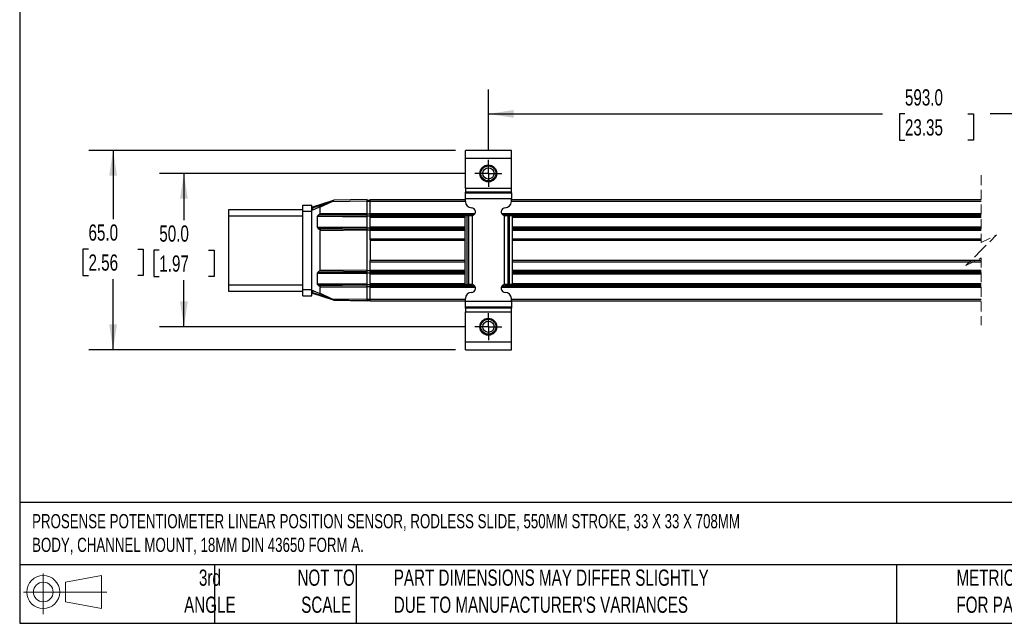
# Model space of a CAD drawing. Header units: millimetres. Extents: x 16 to 683, y 16 to 524.
# Tile 1 of 11: x 16 to 337, y 16 to 213. Entities that reach past the tile are written whole.
import ezdxf

# ---------------------------------------------------------------- set-up
doc = ezdxf.new("R2010")
doc.units = ezdxf.units.MM
doc.header["$LTSCALE"] = 2.5
doc.linetypes.add('CENTERX2', pattern=[20.32, 12.7, -2.54, 2.54, -2.54])
doc.linetypes.add('HIDDEN', pattern=[1.905, 1.27, -0.635])
doc.layers.add('CENTER', color=40, linetype='CENTERX2')
doc.layers.add('DIMENSIONS', color=140, linetype='Continuous', lineweight=25)
doc.layers.add('TEXT', color=140, linetype='Continuous', lineweight=25)
doc.styles.add('SLDTEXTSTYLE0', font='TXT', dxfattribs={"width": 0.7})
doc.dimstyles.new('SLDDIMSTYLE3', dxfattribs={"dimtxt": 5.39502, "dimasz": 8.255, "dimexe": 0, "dimexo": 0.0625, "dimgap": 1.348755, "dimtad": 0, "dimtih": 1, "dimtoh": 1, "dimrnd": 1e-09, "dimzin": 4, "dimdsep": 46, "dimtxsty": 'SLDTEXTSTYLE0', "dimsah": 1, "dimcen": 0.09, "dimadec": 0, "dimazin": 1, "dimtfac": 1, "dimtofl": 0, "dimtmove": 0, "dimatfit": 3, "dimfxl": 0, "dimfrac": 2, "dimtolj": 1, "dimtzin": 12, "dimarcsym": 0})

# ---------------------------------------------------------------- blocks, each defined once
blk = doc.blocks.new('Block11')
at = {"color": 7, "linetype": 'Continuous', "lineweight": 18}
for p, q in [((6.47, 13.28), (6.47, 0)), ((13.7, 10.42), (25.44, 12.58)), ((13.7, 3.99), (13.7, 10.42)), ((25.44, 12.58), (25.44, 1.83)), ((0, 7.2), (27.18, 7.2)), ((13.7, 3.99), (25.44, 1.83))]:
    blk.add_line(p, q, dxfattribs=at)
for radius in [5.38, 3.21]:
    blk.add_circle((6.47, 7.2), radius, dxfattribs=at)
blk = doc.blocks.new('Block12')
at = {"color": 7, "linetype": 'Continuous'}
blk.add_blockref('Block11', (0, 0), dxfattribs=at)
blk = doc.blocks.new('_D_10')
at = {"layer": 'DIMENSIONS'}
for p, q in [((168.63, 170.16), (168.63, 189.94)), ((444.66, 170.15), (444.66, 189.94)), ((381.43, 185.53), (377.9, 178.48)), ((383.2, 182), (381.43, 185.53)), ((168.63, 182), (297.1, 182)), ((304.41, 182), (302.6, 182)), ((302.6, 182), (302.6, 173.43)), ((324.93, 182), (326.74, 182)), ((326.74, 182), (326.74, 173.43)), ((376.14, 182), (332.24, 182)), ((377.9, 178.48), (376.14, 182)), ((444.66, 182), (383.2, 182)), ((302.6, 173.43), (304.41, 173.43)), ((326.74, 173.43), (324.93, 173.43))]:
    blk.add_line(p, q, dxfattribs=at)
for points in [[(168.63, 182), (176.89, 180.73), (176.89, 183.27)], [(444.66, 182), (436.41, 183.27), (436.41, 180.73)]]:
    blk.add_solid(points, dxfattribs=at)
at = {"layer": 'DIMENSIONS', "char_height": 5.292, "attachment_point": 1, "style": 'SLDTEXTSTYLE0'}
for s, insert in [('593.0', (304.41, 190.03)), ('23.35', (304.41, 180.25))]:
    blk.add_mtext(s, dxfattribs=dict(at, insert=insert))
blk = doc.blocks.new('_D_11')
at = {"layer": 'DIMENSIONS'}
for p, q in [((161.07, 162.59), (61.46, 162.59)), ((69.4, 162.59), (69.4, 147.38)), ((61.38, 137.6), (59.57, 137.6)), ((59.57, 137.6), (59.57, 129.02)), ((77.41, 137.6), (79.22, 137.6)), ((79.22, 137.6), (79.22, 129.02)), ((59.57, 129.02), (61.38, 129.02)), ((79.22, 129.02), (77.41, 129.02)), ((69.4, 112.59), (69.4, 127.82)), ((161.07, 112.59), (61.46, 112.59))]:
    blk.add_line(p, q, dxfattribs=at)
for points in [[(69.4, 162.59), (68.13, 154.34), (70.67, 154.34)], [(69.4, 112.59), (70.67, 120.85), (68.13, 120.85)]]:
    blk.add_solid(points, dxfattribs=at)
at = {"layer": 'DIMENSIONS', "char_height": 5.292, "attachment_point": 1, "style": 'SLDTEXTSTYLE0'}
for s, insert in [('50.0', (61.38, 145.63)), ('1.97', (61.38, 135.85))]:
    blk.add_mtext(s, dxfattribs=dict(at, insert=insert))
blk = doc.blocks.new('_D_12')
at = {"layer": 'DIMENSIONS'}
for p, q in [((157.96, 170.09), (38.38, 170.09)), ((46.32, 170.09), (46.32, 147.71)), ((38.3, 137.93), (36.49, 137.93)), ((36.49, 137.93), (36.49, 129.35)), ((54.34, 137.93), (56.15, 137.93)), ((56.15, 137.93), (56.15, 129.35)), ((36.49, 129.35), (38.3, 129.35)), ((56.15, 129.35), (54.34, 129.35)), ((46.32, 105.09), (46.32, 128.15)), ((157.96, 105.09), (38.38, 105.09))]:
    blk.add_line(p, q, dxfattribs=at)
for points in [[(46.32, 170.09), (45.05, 161.84), (47.59, 161.84)], [(46.32, 105.09), (47.59, 113.35), (45.05, 113.35)]]:
    blk.add_solid(points, dxfattribs=at)
at = {"layer": 'DIMENSIONS', "char_height": 5.292, "attachment_point": 1, "style": 'SLDTEXTSTYLE0'}
for s, insert in [('65.0', (38.3, 145.96)), ('2.56', (38.3, 136.18))]:
    blk.add_mtext(s, dxfattribs=dict(at, insert=insert))
blk = doc.blocks.new('SW_CENTERMARKSYMBOL_0')
at = {"layer": 'CENTER', "color": 0}
for p, q in [((0, 2.54), (0, 4.39)), ((-2.54, 0), (-4.39, 0)), ((0, 0), (-2.54, 0)), ((0, 0), (0, 2.54)), ((0, 0), (0, -2.54)), ((0, 0), (2.54, 0)), ((2.54, 0), (4.39, 0)), ((0, -2.54), (0, -4.39))]:
    blk.add_line(p, q, dxfattribs=at)
blk = doc.blocks.new('SW_CENTERMARKSYMBOL_1')
at = {"layer": 'CENTER', "color": 0}
for p, q in [((0, 2.54), (0, 4.39)), ((-2.54, 0), (-4.39, 0)), ((0, 0), (-2.54, 0)), ((0, 0), (0, 2.54)), ((0, 0), (0, -2.54)), ((0, 0), (2.54, 0)), ((2.54, 0), (4.39, 0)), ((0, -2.54), (0, -4.39))]:
    blk.add_line(p, q, dxfattribs=at)

msp = doc.modelspace()

# ---------------------------------------------------------------- linework, layer by layer
for p, q in [((176.13, 170.094), (161.13, 170.094)), ((161.13, 167.594), (161.13, 170.094)), ((176.13, 167.594), (176.13, 170.094)), ((161.13, 167.594), (176.13, 167.594)), ((161.13, 157.746), (161.13, 167.594)), ((176.13, 157.746), (176.13, 167.594)), ((161.13, 157.746), (176.13, 157.746)), ((161.13, 157.746), (161.13, 156.496)), ((176.13, 156.496), (176.13, 157.746)), ((129.13, 154.05), (118.316, 153.861)), ((129.13, 153.55), (129.13, 154.05)), ((130.13, 154.05), (161.13, 154.05)), ((130.13, 153.55), (130.13, 154.05)), ((176.13, 156.496), (161.13, 156.496)), ((161.13, 156.241), (161.13, 156.496)), ((161.13, 156.241), (176.13, 156.241)), ((161.13, 154.367), (161.13, 156.241)), ((161.13, 154.367), (176.13, 154.367)), ((161.13, 153.394), (161.13, 154.367)), ((176.13, 156.241), (176.13, 156.496)), ((176.13, 156.241), (176.13, 154.367)), ((176.13, 153.394), (176.13, 154.367)), ((176.13, 154.05), (329.303, 154.05)), ((108.13, 152.272), (111.13, 152.272)), ((108.13, 150.272), (108.13, 152.272)), ((111.13, 150.272), (111.13, 152.272)), ((111.325, 151.404), (111.13, 151.404)), ((118.021, 153.743), (111.27, 151.595)), ((111.325, 151.404), (116.616, 153.087)), ((111.325, 151.404), (111.325, 150.739)), ((113.662, 151.71), (111.634, 150.764)), ((113.662, 151.71), (117.566, 153.531)), ((117.647, 153.349), (113.864, 151.585)), ((113.864, 149.683), (113.864, 151.585)), ((129.13, 153.55), (117.647, 153.349)), ((129.13, 153.9), (130.13, 153.9)), ((129.13, 153.515), (129.13, 153.865)), ((129.13, 153.865), (130.13, 153.865)), ((129.13, 149.55), (129.13, 153.55)), ((129.13, 153.515), (130.13, 153.515)), ((130.13, 149.557), (130.13, 153.55)), ((130.13, 153.55), (161.13, 153.55)), ((176.13, 153.55), (329.303, 153.55)), ((108.13, 150.772), (83.93, 150.772)), ((83.93, 150.772), (83.93, 148.772)), ((83.93, 148.772), (108.13, 148.772)), ((83.93, 148.772), (83.93, 126.172)), ((108.13, 150.272), (111.13, 150.272)), ((108.13, 124.672), (108.13, 150.272)), ((111.13, 124.672), (111.13, 150.272)), ((111.598, 150.744), (111.327, 150.739)), ((111.598, 150.744), (111.634, 150.764)), ((112.948, 145.083), (112.948, 148.516)), ((129.13, 148.375), (112.948, 148.516)), ((113.66, 149.285), (113.151, 148.914)), ((113.151, 148.914), (129.13, 148.775)), ((113.66, 149.285), (129.13, 149.15)), ((113.864, 149.683), (129.13, 149.55)), ((129.13, 149.15), (129.13, 149.55)), ((129.13, 149.392), (130.13, 149.392)), ((129.13, 148.775), (129.13, 149.15)), ((129.13, 148.375), (129.13, 148.775)), ((129.13, 148.717), (130.13, 148.717)), ((129.13, 145.225), (129.13, 148.375)), ((130.13, 149.157), (130.13, 149.557)), ((130.13, 149.557), (164.314, 149.557)), ((130.13, 148.779), (130.13, 149.157)), ((130.13, 149.157), (164.031, 149.157)), ((130.13, 148.379), (130.13, 148.779)), ((130.13, 148.779), (160.917, 148.779)), ((130.13, 145.229), (130.13, 148.379)), ((130.13, 148.379), (160.917, 148.379)), ((161.71, 148.794), (160.917, 148.794)), ((160.917, 148.794), (160.917, 126.394)), ((161.71, 126.394), (161.71, 148.794)), ((162.311, 148.794), (161.71, 148.794)), ((162.311, 126.394), (162.311, 148.794)), ((163.13, 148.794), (162.311, 148.794)), ((163.5, 148.848), (163.13, 148.794)), ((163.5, 126.34), (163.5, 148.848)), ((172.947, 149.557), (329.303, 149.557)), ((173.229, 149.157), (329.303, 149.157)), ((173.761, 148.848), (173.761, 126.34)), ((173.761, 148.848), (174.13, 148.794)), ((174.95, 148.794), (174.13, 148.794)), ((174.95, 148.794), (174.95, 126.394)), ((175.551, 148.794), (174.95, 148.794)), ((175.551, 126.394), (175.551, 148.794)), ((176.344, 148.794), (175.551, 148.794)), ((176.344, 148.794), (176.344, 126.394)), ((176.344, 148.779), (329.303, 148.779)), ((176.344, 148.379), (329.303, 148.379)), ((112.948, 145.083), (129.13, 145.225)), ((129.13, 144.825), (113.151, 144.685)), ((113.151, 144.685), (113.66, 144.315)), ((129.13, 144.45), (113.66, 144.315)), ((129.13, 144.825), (129.13, 145.225)), ((129.13, 144.882), (130.13, 144.882)), ((129.13, 144.45), (129.13, 144.825)), ((129.13, 144.05), (129.13, 144.45)), ((130.13, 144.829), (130.13, 145.229)), ((130.13, 145.229), (160.917, 145.229)), ((130.13, 144.452), (130.13, 144.829)), ((130.13, 144.829), (160.917, 144.829)), ((130.13, 144.052), (130.13, 144.452)), ((130.13, 144.452), (160.917, 144.452)), ((176.344, 145.229), (329.303, 145.229)), ((176.344, 144.829), (329.303, 144.829)), ((176.344, 144.452), (329.303, 144.452)), ((129.13, 144.05), (113.864, 143.917)), ((113.864, 131.177), (113.864, 143.917)), ((129.13, 144.207), (130.13, 144.207)), ((129.13, 131.044), (129.13, 144.05)), ((130.13, 141.301), (130.13, 144.052)), ((130.13, 144.052), (160.917, 144.052)), ((130.13, 140.944), (130.13, 141.301)), ((130.13, 141.301), (160.917, 141.301)), ((176.344, 144.052), (329.303, 144.052)), ((176.344, 141.301), (329.303, 141.301)), ((130.13, 140.944), (130.13, 134.159)), ((130.13, 140.801), (160.917, 140.801)), ((176.344, 140.801), (329.303, 140.801)), ((130.13, 134.301), (160.917, 134.301)), ((130.13, 133.801), (130.13, 134.159)), ((130.13, 131.051), (130.13, 133.801)), ((130.13, 133.801), (160.917, 133.801)), ((176.344, 134.301), (329.303, 134.301)), ((176.344, 133.801), (329.303, 133.801)), ((112.948, 126.578), (112.948, 130.01)), ((129.13, 129.869), (112.948, 130.01)), ((113.66, 130.779), (113.151, 130.408)), ((113.151, 130.408), (129.13, 130.269)), ((113.66, 130.779), (129.13, 130.644)), ((113.864, 131.177), (129.13, 131.044)), ((129.13, 130.644), (129.13, 131.044)), ((129.13, 130.886), (130.13, 130.886)), ((129.13, 130.269), (129.13, 130.644)), ((129.13, 129.869), (129.13, 130.269)), ((129.13, 130.211), (130.13, 130.211)), ((129.13, 126.719), (129.13, 129.869)), ((130.13, 130.651), (130.13, 131.051)), ((130.13, 131.051), (160.917, 131.051)), ((130.13, 130.274), (130.13, 130.651)), ((130.13, 130.651), (160.917, 130.651)), ((130.13, 129.874), (130.13, 130.274)), ((130.13, 130.274), (160.917, 130.274)), ((130.13, 126.724), (130.13, 129.874)), ((130.13, 129.874), (160.917, 129.874)), ((176.344, 131.051), (329.303, 131.051)), ((176.344, 130.651), (329.303, 130.651)), ((176.344, 130.274), (329.303, 130.274)), ((176.344, 129.874), (329.303, 129.874)), ((108.13, 126.172), (83.93, 126.172)), ((83.93, 126.172), (83.93, 124.172)), ((112.948, 126.578), (129.13, 126.719)), ((129.13, 126.319), (113.151, 126.18)), ((113.151, 126.18), (113.66, 125.809)), ((129.13, 125.944), (113.66, 125.809)), ((129.13, 125.544), (113.864, 125.411)), ((113.864, 123.509), (113.864, 125.411)), ((129.13, 126.319), (129.13, 126.719)), ((129.13, 126.377), (130.13, 126.377)), ((129.13, 125.944), (129.13, 126.319)), ((129.13, 125.544), (129.13, 125.944)), ((129.13, 125.702), (130.13, 125.702)), ((129.13, 121.544), (129.13, 125.544)), ((130.13, 126.324), (130.13, 126.724)), ((130.13, 126.724), (160.917, 126.724)), ((130.13, 125.946), (130.13, 126.324)), ((130.13, 126.324), (163.312, 126.324)), ((130.13, 125.546), (130.13, 125.946)), ((130.13, 125.946), (164.112, 125.946)), ((130.13, 121.553), (130.13, 125.546)), ((130.13, 125.546), (164.349, 125.546)), ((160.917, 126.394), (161.71, 126.394)), ((162.311, 126.394), (161.71, 126.394)), ((163.13, 126.394), (162.311, 126.394)), ((163.5, 126.34), (163.13, 126.394)), ((172.912, 125.546), (329.303, 125.546)), ((173.149, 125.946), (329.303, 125.946)), ((174.13, 126.394), (173.761, 126.34)), ((173.949, 126.324), (329.303, 126.324)), ((174.95, 126.394), (174.13, 126.394)), ((175.551, 126.394), (174.95, 126.394)), ((176.344, 126.394), (175.551, 126.394)), ((176.344, 126.724), (329.303, 126.724)), ((83.93, 124.172), (108.13, 124.172)), ((111.13, 124.672), (108.13, 124.672)), ((108.13, 122.672), (108.13, 124.672)), ((108.13, 122.672), (111.13, 122.672)), ((111.13, 122.672), (111.13, 124.672)), ((111.13, 123.69), (111.325, 123.69)), ((111.269, 123.499), (118.086, 121.321)), ((111.325, 124.355), (111.325, 123.69)), ((116.667, 121.983), (111.325, 123.69)), ((111.598, 124.35), (111.327, 124.355)), ((111.634, 124.329), (111.598, 124.35)), ((111.634, 124.329), (113.662, 123.384)), ((117.566, 121.563), (113.662, 123.384)), ((113.864, 123.509), (117.647, 121.744)), ((117.647, 121.744), (129.13, 121.544)), ((118.316, 121.233), (129.13, 121.044)), ((118.364, 121.232), (118.38, 121.227)), ((123.13, 121.144), (118.38, 121.227)), ((129.13, 121.039), (123.13, 121.144)), ((129.13, 121.579), (130.13, 121.579)), ((129.13, 121.229), (129.13, 121.579)), ((129.13, 121.044), (129.13, 121.544)), ((129.13, 121.229), (130.13, 121.229)), ((129.13, 121.194), (130.13, 121.194)), ((130.13, 121.053), (130.13, 121.553)), ((130.13, 121.553), (161.13, 121.553)), ((130.13, 121.053), (161.13, 121.053)), ((161.13, 120.821), (161.13, 121.794)), ((176.13, 120.821), (161.13, 120.821)), ((161.13, 118.947), (161.13, 120.821)), ((176.13, 118.947), (161.13, 118.947)), ((161.13, 118.692), (161.13, 118.947)), ((176.13, 120.821), (176.13, 121.794)), ((176.13, 121.553), (329.303, 121.553)), ((176.13, 121.053), (329.303, 121.053)), ((176.13, 120.821), (176.13, 118.947)), ((176.13, 118.947), (176.13, 118.692)), ((176.13, 118.692), (161.13, 118.692)), ((161.13, 118.692), (161.13, 117.442)), ((161.13, 117.442), (176.13, 117.442)), ((161.13, 107.594), (161.13, 117.442)), ((176.13, 117.442), (176.13, 118.692)), ((176.13, 107.594), (176.13, 117.442)), ((161.13, 105.094), (161.13, 107.594)), ((176.13, 107.594), (161.13, 107.594)), ((176.13, 105.094), (176.13, 107.594)), ((161.13, 105.094), (176.13, 105.094))]:
    msp.add_line(p, q)
at = {"color": 7, "linetype": 'HIDDEN', "lineweight": 18}
for p, q in [((329.303, 161.987), (329.303, 140.051)), ((329.303, 140.051), (334.303, 142.551)), ((334.303, 142.551), (329.303, 137.551)), ((329.303, 137.551), (324.303, 132.551)), ((324.303, 132.551), (329.303, 135.051)), ((329.303, 135.051), (329.303, 113.116))]:
    msp.add_line(p, q, dxfattribs=at)
at = {"flags": 128}
for points in [[(117.566, 153.531), (117.821, 153.649), (118.052, 153.757), (118.187, 153.82), (118.223, 153.837), (118.232, 153.841), (118.235, 153.842)], [(118.38, 121.227), (118.38, 121.231), (118.38, 121.232)]]:
    msp.add_lwpolyline(points, dxfattribs=at)
for centre, radius in [((168.63, 162.594), 2.75), ((168.63, 162.594), 2.45), ((168.63, 162.594), 1.85), ((168.63, 112.594), 2.75), ((168.63, 112.594), 2.45), ((168.63, 112.594), 1.85)]:
    msp.add_circle(centre, radius)
for centre, radius, start, end in [((111.33, 151.404), 0.2, 107.65719, 179.99455), ((113.21, 152.055), 1.994, 193.35592, 199.06194), ((118.319, 153.661), 0.2, 90.99218, 115.00859), ((163.13, 153.394), 2, 180.00041, 269.9997), ((163.13, 150.094), 1.3, 286.50945, 90.00017), ((174.13, 150.094), 1.3, 89.99983, 253.49055), ((174.13, 153.394), 2, 270.0003, 359.99959), ((111.33, 150.539), 0.2, 90.99115, 180.00691), ((163.13, 125.094), 1.3, 269.99983, 73.49055), ((174.13, 125.094), 1.3, 106.50945, 270.00017), ((111.33, 124.555), 0.2, 179.99283, 269.00939), ((111.33, 123.689), 0.2, 179.99432, 252.28209), ((113.203, 123.038), 1.988, 160.85734, 166.58046), ((163.13, 121.794), 2, 90.0003, 179.99959), ((174.13, 121.794), 2, 0.00041, 89.9997), ((118.319, 121.433), 0.2, 244.99141, 269.00782)]:
    msp.add_arc(centre, radius, start, end)
for points, knots in [([(113.662, 151.71), (113.689, 151.72), (113.727, 151.733), (113.776, 151.726), (113.806, 151.713), (113.831, 151.692), (113.85, 151.661), (113.862, 151.625), (113.863, 151.599), (113.864, 151.585)], [0, 0, 0, 0, 0.2856662, 0.400801, 0.5029862, 0.6150126, 0.7325929, 0.8602216, 1, 1, 1, 1]), ([(117.566, 153.531), (117.568, 153.526), (117.575, 153.508), (117.592, 153.471), (117.617, 153.415), (117.637, 153.372), (117.647, 153.349)], [0, 0, 0, 0, 0.0762389, 0.2926812, 0.6169088, 1, 1, 1, 1]), ([(117.647, 153.349), (117.732, 153.415), (117.889, 153.536), (118.075, 153.678), (118.176, 153.755), (118.204, 153.777)], [0, 0, 0, 0, 0.45763358, 0.84610388, 1, 1, 1, 1]), ([(118.204, 153.777), (118.225, 153.793), (118.257, 153.818), (118.294, 153.846), (118.311, 153.858), (118.316, 153.861)], [0, 0, 0, 0, 0.5545601, 0.8873693, 1, 1, 1, 1]), ([(112.948, 148.516), (112.95, 148.555), (112.956, 148.632), (112.998, 148.741), (113.061, 148.84), (113.121, 148.889), (113.151, 148.914)], [0, 0, 0, 0, 0.2487489, 0.4989663, 0.7482983, 1, 1, 1, 1]), ([(113.864, 149.683), (113.861, 149.645), (113.856, 149.567), (113.814, 149.459), (113.751, 149.361), (113.691, 149.311), (113.66, 149.285)], [0, 0, 0, 0, 0.24734923, 0.49904239, 0.74124633, 1, 1, 1, 1]), ([(113.151, 144.685), (113.122, 144.71), (113.062, 144.76), (112.998, 144.858), (112.955, 144.967), (112.95, 145.045), (112.948, 145.083)], [0, 0, 0, 0, 0.2501846, 0.50095, 0.7497288, 1, 1, 1, 1]), ([(113.66, 144.315), (113.691, 144.289), (113.751, 144.239), (113.814, 144.14), (113.856, 144.032), (113.861, 143.955), (113.864, 143.917)], [0, 0, 0, 0, 0.2586945, 0.5009529, 0.7526256, 1, 1, 1, 1]), ([(112.948, 130.01), (112.95, 130.049), (112.956, 130.126), (112.998, 130.235), (113.061, 130.334), (113.121, 130.384), (113.151, 130.408)], [0, 0, 0, 0, 0.2487497, 0.4989668, 0.7482986, 1, 1, 1, 1]), ([(113.864, 131.177), (113.861, 131.139), (113.856, 131.062), (113.814, 130.954), (113.751, 130.855), (113.691, 130.805), (113.66, 130.779)], [0, 0, 0, 0, 0.2473487, 0.4990423, 0.7412459, 1, 1, 1, 1]), ([(113.151, 126.18), (113.122, 126.204), (113.062, 126.254), (112.998, 126.353), (112.955, 126.462), (112.95, 126.539), (112.948, 126.578)], [0, 0, 0, 0, 0.2501853, 0.500949, 0.7497288, 1, 1, 1, 1]), ([(113.66, 125.809), (113.691, 125.783), (113.751, 125.733), (113.814, 125.634), (113.856, 125.526), (113.861, 125.449), (113.864, 125.411)], [0, 0, 0, 0, 0.2586937, 0.5009521, 0.7526267, 1, 1, 1, 1]), ([(113.864, 123.509), (113.863, 123.495), (113.862, 123.469), (113.85, 123.432), (113.831, 123.402), (113.806, 123.38), (113.776, 123.368), (113.727, 123.361), (113.689, 123.374), (113.662, 123.384)], [0, 0, 0, 0, 0.1397576, 0.2673784, 0.3849704, 0.4970082, 0.5991943, 0.7143305, 1, 1, 1, 1]), ([(117.566, 121.563), (117.568, 121.568), (117.575, 121.586), (117.592, 121.623), (117.617, 121.679), (117.637, 121.721), (117.647, 121.744)], [0, 0, 0, 0, 0.0762389, 0.2926812, 0.6169003, 1, 1, 1, 1]), ([(118.235, 121.252), (118.234, 121.252), (118.23, 121.254), (118.215, 121.261), (118.18, 121.277), (118.118, 121.306), (117.911, 121.403), (117.724, 121.49), (117.566, 121.563)], [0, 0, 0, 0, 0.0039185, 0.0165406, 0.0680037, 0.1612129, 0.2928963, 1, 1, 1, 1]), ([(117.647, 121.744), (117.726, 121.683), (117.866, 121.576), (118.044, 121.439), (118.143, 121.363), (118.182, 121.334)], [0, 0, 0, 0, 0.4443389, 0.7847292, 1, 1, 1, 1]), ([(118.182, 121.334), (118.208, 121.313), (118.245, 121.285), (118.288, 121.253), (118.307, 121.239), (118.314, 121.234), (118.316, 121.233)], [0, 0, 0, 0, 0.5928688, 0.8352292, 0.9693286, 1, 1, 1, 1])]:
    msp.add_open_spline(points, degree=3, knots=knots)
at = {"layer": 'TEXT'}
for p, q in [((15.875, 523.875), (15.875, 15.875)), ((682.625, 55.315), (15.875, 55.315)), ((682.625, 34.925), (15.875, 34.925)), ((79.375, 34.925), (79.375, 15.875)), ((125.529, 34.925), (125.529, 15.875)), ((301.616, 34.925), (301.616, 15.875)), ((15.875, 15.875), (682.625, 15.875))]:
    msp.add_line(p, q, dxfattribs=at)

# ---------------------------------------------------------------- block references
at = {"layer": 'CENTER'}
for name, p in [('SW_CENTERMARKSYMBOL_0', (168.63, 162.594)), ('SW_CENTERMARKSYMBOL_1', (168.63, 112.594))]:
    msp.add_blockref(name, p, dxfattribs=at)
at = {"layer": 'TEXT'}
msp.add_blockref('Block12', (17.095, 18.885), dxfattribs=at)

# ---------------------------------------------------------------- texts
at = {"layer": 'TEXT', "style": 'SLDTEXTSTYLE0'}
for s, insert, char_height, attachment_point in [('PROSENSE POTENTIOMETER LINEAR POSITION SENSOR, RODLESS SLIDE, 550MM STROKE, 33 X 33 X 708MM ^JBODY, CHANNEL MOUNT, 18MM DIN 43650 FORM A.', (19.914, 51.504), 4.630208, 1), ('3rd^JANGLE', (77.872, 33.41), 5.2917, 2), ('NOT TO^JSCALE', (115.759, 33.41), 5.29167, 2), ("PART DIMENSIONS MAY DIFFER SLIGHTLY ^JDUE TO MANUFACTURER'S VARIANCES", (137.798, 33.41), 5.29167, 1), ('METRIC UNITS USED ^JFOR PART DESIGN', (321.196, 33.41), 5.29167, 1)]:
    msp.add_mtext(s, dxfattribs=dict(at, insert=insert, char_height=char_height, attachment_point=attachment_point))

# ---------------------------------------------------------------- dimensions: what is measured, and where the dimension line sits
at = {"layer": 'DIMENSIONS'}
dim = msp.add_linear_dim(base=(444.664, 182.003), p1=(168.63, 166.984), p2=(444.664, 166.975), text='593.0', dimstyle='SLDDIMSTYLE3', dxfattribs=at)
dim.commit()
dim.dimension.update_dxf_attribs({"geometry": '_D_10', "text_midpoint": (314.673, 182.003), "dimtype": 160})
for base, p1, p2, picture, middle in [((46.32, 105.094), (161.13, 170.094), (161.13, 105.094), '_D_12', (46.32, 137.929)), ((69.396, 112.594), (164.24, 162.594), (164.24, 112.594), '_D_11', (69.396, 137.599))]:
    dim = msp.add_linear_dim(base=base, p1=p1, p2=p2, angle=90, dimstyle='SLDDIMSTYLE3', dxfattribs=at)
    dim.commit()
    dim.dimension.update_dxf_attribs({"geometry": picture, "text_midpoint": middle, "dimtype": 160})

doc.saveas('drawing.dxf')
